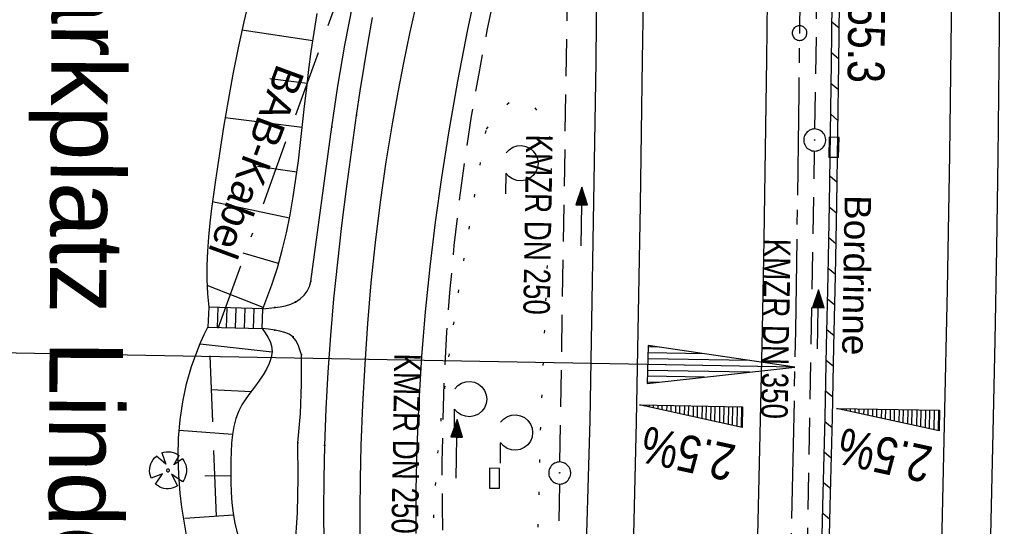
# Model space of a CAD drawing. Extents: x 510526 to 513920, y 467229 to 478797.
# Tile 35 of 256: x 511139 to 511205, y 470158 to 470193. Entities that reach past the tile are written whole.
import ezdxf
from ezdxf.enums import TextEntityAlignment as Align

# ---------------------------------------------------------------- set-up
doc = ezdxf.new("R2010")
doc.units = 0
doc.header["$LTSCALE"] = 10
doc.header["$MEASUREMENT"] = 0
for name, pattern in [('ACAD_ISO16W100', [73, 15, -6.5, 15, -6.5, 15, -7, 1, -7]), ('ACHSE', [5.5, 4, -0.5, 0.5, -0.5]), ('LT00', [0]), ('LT07', [0.22, 0.02, -0.2]), ('STRICHLINIE2', [0.375, 0.25, -0.125])]:
    doc.linetypes.add(name, pattern=pattern)
doc.layers.get('0').update_dxf_attribs({"linetype": 'LT00'})
for name, color, linetype in [('-AX-020', 250, 'ACHSE'), ('-EL-020', 250, 'LT00'), ('-Halt-Pfeil', 4, 'LT00'), ('-Haltung', 182, 'STRICHLINIE2'), ('-Haltungsbeschriftung', 182, 'LT00'), ('-QUE-20O', 11, 'LT00'), ('-QUE-20W', 11, 'LT00'), ('-ST-20-1', 250, 'LT00'), ('AS_TEXT', 152, 'Continuous'), ('BAB-KABEL', 220, 'ACAD_ISO16W100'), ('BAB-KABEL_TEXT', 221, 'Continuous'), ('GEHOELZ_SYMB', 252, 'Continuous'), ('RINNE_TEXT', 11, 'Continuous'), ('V97_AFBR_BAB', 250, 'LT00'), ('V97_BAUM', 250, 'LT00'), ('V97_BOESCH', 250, 'LT00'), ('V97_BORDRINNE', 182, 'LT00'), ('V97_BOSCHUNG', 250, 'LT00'), ('V97_GEHOELZ', 250, 'LT07'), ('V97_GEHWEG', 250, 'LT00'), ('V97_KA_PRUF', 182, 'LT00'), ('V97_LD_MARK', 250, 'LT00'), ('V97_MSUE', 1, 'LT00'), ('V97_PARK_MS', 1, 'LT00'), ('V97_RINNE', 182, 'LT00'), ('V97_SINKK', 182, 'LT00'), ('V97_TREPPE', 1, 'LT00')]:
    doc.layers.add(name, color=color, linetype=linetype)
doc.styles.add('Arial', font='ARIAL.TTF')
doc.styles.add('Beschrift', font='ARIAL.TTF')
doc.styles.add('Haltungsbeschriftung', font='ARIAL.TTF', dxfattribs={"width": 0.75})
doc.styles.add('UNIR-O', font='unir_o.shx', dxfattribs={"height": 2.5})

# ---------------------------------------------------------------- blocks, each defined once
blk = doc.blocks.new('SYMB0018')
at = {"color": 0, "linetype": 'ByBlock'}
for p, q in [((1, 0.13), (0, 0)), ((0.615385, 0.08), (1, 0.08)), ((0.923077, 0.12), (1, 0.12)), ((0.000669, 0), (1, 0)), ((0.307692, 0.04), (1, 0.04)), ((0.307692, -0.04), (1, -0.04)), ((0.615385, -0.08), (1, -0.08)), ((0.923077, -0.12), (1, -0.12))]:
    blk.add_line(p, q, dxfattribs=at)
blk.add_lwpolyline([(0, 0), (1, -0.13), (1, 0.13)], dxfattribs=at)
blk = doc.blocks.new('SYMB0002')
at = {"color": 0, "linetype": 'ByBlock'}
for points in [[(-0.031395, 0.499013), (-0.093691, 0.491144), (-0.154509, 0.475528), (-0.21289, 0.452414), (-0.267913, 0.422164), (-0.318712, 0.385257), (-0.364484, 0.342274), (-0.404509, 0.293893), (-0.438154, 0.240877), (-0.464888, 0.184062), (-0.484292, 0.124345), (-0.496058, 0.062667), (-0.5, 0)], [(-0.5, 0), (-0.496058, -0.062667), (-0.484292, -0.124345), (-0.464888, -0.184062), (-0.438154, -0.240877), (-0.404509, -0.293893), (-0.364485, -0.342274), (-0.318712, -0.385257), (-0.267914, -0.422164), (-0.21289, -0.452414), (-0.154509, -0.475529), (-0.093691, -0.491144), (-0.031395, -0.499014), (0.031395, -0.499014)], [(0.5, 0), (0.496057, 0.062667), (0.484292, 0.124345), (0.464888, 0.184062), (0.438153, 0.240877), (0.404509, 0.293893), (0.364484, 0.342274), (0.318712, 0.385257), (0.267913, 0.422164), (0.21289, 0.452414), (0.154509, 0.475528), (0.093691, 0.491144), (0.031395, 0.499013), (-0.031395, 0.499013)], [(0.031395, -0.499014), (0.093691, -0.491144), (0.154509, -0.475529), (0.21289, -0.452414), (0.267914, -0.422164), (0.318712, -0.385257), (0.364485, -0.342274), (0.404509, -0.293893), (0.438154, -0.240877), (0.464889, -0.184062), (0.484292, -0.124345), (0.496058, -0.062667), (0.5, 0)]]:
    blk.add_lwpolyline(points, dxfattribs=at)
blk = doc.blocks.new('SYMB0652')
at = {"color": 0, "linetype": 'ByBlock'}
blk.add_lwpolyline([(-0.15, -0.075), (0.15, -0.075), (0.15, 0.075), (-0.15, 0.075), (-0.15, -0.075)], dxfattribs=at)
blk = doc.blocks.new('SYMB0011')
at = {"color": 0, "linetype": 'ByBlock'}
for p, q in [((0.5, 0), (-0.5, 0)), ((0, 0.5), (0, -0.5))]:
    blk.add_line(p, q, dxfattribs=at)
blk = doc.blocks.new('SYMB1122')
at = {"color": 0, "linetype": 'ByBlock'}
for p, q in [((0.311075, 0.391979), (0.09863, 0.092887)), ((0.09863, 0.092887), (0.418246, 0.260377)), ((-0.475333, -0.172973), (-0.166954, -0.06134)), ((-0.166954, -0.06134), (-0.386962, -0.319059)), ((0.008901, -0.038997), (0.02494, -0.031273)), ((0.377481, -0.336756), (0.093097, -0.145464)), ((0.093097, -0.145464), (0.215406, -0.456826)), ((0.022929, -0.501191), (-0.043246, -0.49913))]:
    blk.add_line(p, q, dxfattribs=at)
for points in [[(-0.508141, 0.010932, 0), (-0.503002, 0.073258, 0), (-0.489922, 0.134413, 0), (-0.469118, 0.19339, 0), (-0.440931, 0.249215, 0), (-0.405825, 0.300971, 0)], [(-0.316293, 0.394214, 0), (-0.150355, 0.155979, 0), (-0.405806, 0.30112, 0)], [(-0.316355, 0.394287, 0), (-0.266036, 0.429988, 0), (-0.211684, 0.459185, 0), (-0.154136, 0.481431, 0), (-0.094277, 0.496382, 0), (-0.033028, 0.50381, 0), (0.028669, 0.503599, 0)], [(0.028669, 0.503599, 0), (0.089866, 0.495753, 0), (0.149621, 0.480392, 0), (0.207015, 0.457753, 0), (0.261166, 0.428184, 0), (0.31124, 0.39214, 0)], [(-0.475728, -0.172816, 0), (-0.494391, -0.113127, 0), (-0.505255, -0.05154, 0), (-0.508141, 0.010932, 0)], [(-0.02494, 0.031273, 0), (-0.036039, 0.017355, 0), (-0.04, 0, 0)], [(-0.04, 0, 0), (-0.036039, -0.017355, 0), (-0.02494, -0.031273, 0), (-0.008901, -0.038997, 0), (0.008901, -0.038997, 0)], [(0.008901, 0.038997, 0), (-0.008901, 0.038997, 0), (-0.02494, 0.031273, 0)], [(0.04, 0, 0), (0.036039, 0.017355, 0), (0.02494, 0.031273, 0), (0.008901, 0.038997, 0)], [(0.02494, -0.031273, 0), (0.036039, -0.017355, 0), (0.04, 0, 0)], [(0.418338, 0.260323, 0), (0.450658, 0.204641, 0), (0.475368, 0.14519, 0), (0.492037, 0.083003, 0), (0.500376, 0.019163, 0), (0.500238, -0.045218, 0), (0.491628, -0.109022, 0), (0.474694, -0.171137, 0), (0.449731, -0.230483, 0), (0.417173, -0.286026, 0), (0.377588, -0.336801, 0)], [(-0.043246, -0.49913, 0), (-0.108608, -0.48859, 0), (-0.172076, -0.469745, 0), (-0.232599, -0.442906, 0), (-0.289176, -0.408519, 0), (-0.340869, -0.367153, 0), (-0.386823, -0.319492, 0)], [(0.215414, -0.456858, 0), (0.153338, -0.479878, 0), (0.088821, -0.494738, 0), (0.022929, -0.501191, 0)]]:
    blk.add_polyline3d(points, dxfattribs=at)
blk = doc.blocks.new('SYMB0003')
at = {"color": 0, "linetype": 'ByBlock'}
for p, q in [((-0.015712, 0), (0.010166, 0.012015)), ((0, -0.021257), (-0.015712, 0)), ((0.010166, 0.012015), (0, -0.021257))]:
    blk.add_line(p, q, dxfattribs=at)
for points in [[(-0.031395, 0.499013), (-0.093691, 0.491144), (-0.154509, 0.475528), (-0.21289, 0.452414), (-0.267913, 0.422164), (-0.318712, 0.385257), (-0.364484, 0.342274), (-0.404509, 0.293893), (-0.438154, 0.240877), (-0.464888, 0.184062), (-0.484292, 0.124345), (-0.496058, 0.062667), (-0.5, 0)], [(0.5, 0), (0.496057, 0.062667), (0.484292, 0.124345), (0.464888, 0.184062), (0.438153, 0.240877), (0.404509, 0.293893), (0.364484, 0.342274), (0.318712, 0.385257), (0.267913, 0.422164), (0.21289, 0.452414), (0.154509, 0.475528), (0.093691, 0.491144), (0.031395, 0.499013), (-0.031395, 0.499013)], [(-0.5, 0), (-0.496058, -0.062667), (-0.484292, -0.124345), (-0.464888, -0.184062), (-0.438154, -0.240877), (-0.404509, -0.293893), (-0.364485, -0.342274), (-0.318712, -0.385257), (-0.267914, -0.422164), (-0.21289, -0.452414), (-0.154509, -0.475529), (-0.093691, -0.491144), (-0.031395, -0.499014), (0.031395, -0.499014)], [(0.031395, -0.499014), (0.093691, -0.491144), (0.154509, -0.475529), (0.21289, -0.452414), (0.267914, -0.422164), (0.318712, -0.385257), (0.364485, -0.342274), (0.404509, -0.293893), (0.438154, -0.240877), (0.464889, -0.184062), (0.484292, -0.124345), (0.496058, -0.062667), (0.5, 0)]]:
    blk.add_lwpolyline(points, dxfattribs=at)
blk = doc.blocks.new('GEHOELZ_SYMB')
at = {"layer": 'GEHOELZ_SYMB'}
blk.add_line((0, 0), (1.4, 0), dxfattribs=at)
blk.add_lwpolyline([(-1.388, 0.017), (-1.612, 0.221), (-1.778, 0.474), (-1.876, 0.761), (-1.898, 1.063), (-1.844, 1.361), (-1.718, 1.636), (-1.526, 1.87), (-1.282, 2.05), (-1, 2.162), (-0.7, 2.2), (-0.4, 2.162), (-0.118, 2.05), (0.126, 1.87), (0.318, 1.636), (0.444, 1.361), (0.498, 1.063), (0.476, 0.761), (0.378, 0.474), (0.212, 0.221), (-0.012, 0.017)], dxfattribs=at)
blk = doc.blocks.new('SYMB0070')
at = {"color": 0, "linetype": 'ByBlock'}
for p, q in [((-0.5, 0), (0.2, 0)), ((0.5, 0), (0.2, 0.1)), ((0.2, 0.1), (0.2, 0)), ((0.468, 0), (0.21, 0.086)), ((0.21, 0.086), (0.21, -0.086)), ((0.21, -0.086), (0.468, 0)), ((0.22, -0.072), (0.437, 0)), ((0.23, -0.058), (0.405, 0)), ((0.24, -0.045), (0.374, 0)), ((0.342, 0), (0.25, 0.031)), ((0.25, 0.031), (0.25, -0.031)), ((0.25, -0.031), (0.342, 0)), ((0.26, -0.017), (0.31, 0)), ((0.27, -0.003), (0.279, 0))]:
    blk.add_line(p, q, dxfattribs=at)
for points in [[(0.2, 0), (0.2, -0.1), (0.5, 0)], [(0.437, 0), (0.22, 0.072), (0.22, -0.072)], [(0.405, 0), (0.23, 0.058), (0.23, -0.058)], [(0.374, 0), (0.24, 0.045), (0.24, -0.045)], [(0.31, 0), (0.26, 0.017), (0.26, -0.017)], [(0.279, 0), (0.27, 0.003), (0.27, -0.003)]]:
    blk.add_lwpolyline(points, dxfattribs=at)

msp = doc.modelspace()

# ---------------------------------------------------------------- hatches: boundary and pattern name
at = {"layer": 'V97_BORDRINNE'}
h = msp.add_hatch(dxfattribs=at)
h.set_pattern_fill('ANSI31', color=256, scale=13, angle=275, style=0)
h.paths.add_polyline_path([(511194.348, 470201.833), (511194.371, 470205.872), (511194.389, 470209.911), (511194.404, 470213.655), (511193.904, 470213.658), (511193.889, 470209.913), (511193.871, 470205.875), (511193.848, 470201.836), (511193.819, 470197.797), (511193.784, 470193.759), (511193.74, 470189.72), (511193.676, 470184.897), (511193.672, 470184.645), (511194.171, 470184.635), (511194.176, 470184.889), (511194.24, 470189.714), (511194.284, 470193.754), (511194.319, 470197.793)])
h.paths.add_polyline_path([(511193.913, 470170.417), (511194.011, 470175.241), (511194.099, 470180.065), (511194.15, 470183.285), (511193.65, 470183.295), (511193.599, 470180.074), (511193.511, 470175.251), (511193.414, 470170.428), (511193.308, 470165.605), (511193.166, 470159.558), (511193.057, 470155.206), (511193.557, 470155.203), (511193.666, 470159.546), (511193.808, 470165.594)])
h.paths.add_polyline_path([(511193.186, 470141.405), (511193.354, 470147.452), (511193.514, 470153.499), (511193.523, 470153.853), (511193.023, 470153.856), (511193.014, 470153.512), (511192.854, 470147.465), (511192.686, 470141.419), (511192.507, 470135.247), (511192.323, 470129.075), (511192.168, 470124.047), (511192.667, 470124.031), (511192.822, 470129.06), (511193.007, 470135.232)])

# ---------------------------------------------------------------- linework, layer by layer
at = {"layer": '-AX-020', "ltscale": 0.2, "flags": 128}
msp.add_lwpolyline([(513881.716, 478796.972), (513877.87, 478787.354), (513870.367, 478768.801), (513862.788, 478750.278), (513855.137, 478731.786), (513847.411, 478713.324), (513839.611, 478694.893), (513831.738, 478676.494), (513823.791, 478658.127), (513815.771, 478639.791), (513807.678, 478621.487), (513799.512, 478603.216), (513791.272, 478584.978), (513782.96, 478566.773), (513774.576, 478548.601), (513766.118, 478530.463), (513757.588, 478512.359), (513748.986, 478494.289), (513740.312, 478476.254), (513731.565, 478458.253), (513722.747, 478440.287), (513713.857, 478422.357), (513704.896, 478404.463), (513695.863, 478386.605), (513686.758, 478368.782), (513677.583, 478350.997), (513668.336, 478333.248), (513659.019, 478315.536), (513649.63, 478297.862), (513640.172, 478280.225), (513630.643, 478262.626), (513621.043, 478245.066), (513611.374, 478227.544), (513601.634, 478210.061), (513591.825, 478192.617), (513586.745, 478183.647), (513576.83, 478166.262), (513566.848, 478148.917), (513556.8, 478131.609), (513546.688, 478114.338), (513536.514, 478097.104), (513526.28, 478079.906), (513515.988, 478062.743), (513505.638, 478045.613), (513495.234, 478028.517), (513484.778, 478011.453), (513474.27, 477994.421), (513463.712, 477977.419), (513453.108, 477960.447), (513442.457, 477943.503), (513431.762, 477926.587), (513421.026, 477909.698), (513410.248, 477892.835), (513399.432, 477875.997), (513388.579, 477859.182), (513377.691, 477842.39), (513366.769, 477825.62), (513355.815, 477808.871), (513344.831, 477792.142), (513333.819, 477775.431), (513322.78, 477758.738), (513311.715, 477742.062), (513300.628, 477725.401), (513289.519, 477708.754), (513278.389, 477692.121), (513267.242, 477675.5), (513256.078, 477658.891), (513244.899, 477642.291), (513233.706, 477625.7), (513222.502, 477609.117), (513211.288, 477592.542), (513200.066, 477575.971), (513188.837, 477559.405), (513177.603, 477542.843), (513166.366, 477526.282), (513154.797, 477509.239), (513142.496, 477491.114), (513130.197, 477472.988), (513117.902, 477454.859), (513105.613, 477436.726), (513093.333, 477418.587), (513081.064, 477400.44), (513068.808, 477382.285), (513056.567, 477364.119), (513044.344, 477345.942), (513032.141, 477327.752), (513019.958, 477309.547), (513007.8, 477291.325), (512995.668, 477273.087), (512983.565, 477254.83), (512971.492, 477236.552), (512959.452, 477218.253), (512947.447, 477199.931), (512935.479, 477181.584), (512923.551, 477163.212), (512911.665, 477144.812), (512899.822, 477126.385), (512888.026, 477107.927), (512876.279, 477089.439), (512864.582, 477070.918), (512852.939, 477052.364), (512841.352, 477033.775), (512829.822, 477015.15), (512818.352, 476996.488), (512806.945, 476977.787), (512795.603, 476959.048), (512789.644, 476949.141), (512778.405, 476930.339), (512767.236, 476911.496), (512756.135, 476892.613), (512745.103, 476873.688), (512734.14, 476854.724), (512723.246, 476835.72), (512712.422, 476816.676), (512701.668, 476797.593), (512690.983, 476778.471), (512680.369, 476759.309), (512669.824, 476740.11), (512659.35, 476720.871), (512648.946, 476701.595), (512638.612, 476682.281), (512628.349, 476662.929), (512618.157, 476643.54), (512608.036, 476624.113), (512597.985, 476604.65), (512588.006, 476585.15), (512578.098, 476565.614), (512568.261, 476546.042), (512558.497, 476526.434), (512548.803, 476506.791), (512539.182, 476487.112), (512529.632, 476467.399), (512520.155, 476447.65), (512510.749, 476427.867), (512501.416, 476408.05), (512492.156, 476388.199), (512482.968, 476368.314), (512473.852, 476348.396), (512464.81, 476328.445), (512455.84, 476308.46), (512446.944, 476288.443), (512438.12, 476268.394), (512429.37, 476248.313), (512420.694, 476228.2), (512412.09, 476208.055), (512403.561, 476187.879), (512395.105, 476167.672), (512386.723, 476147.434), (512378.415, 476127.166), (512370.181, 476106.867), (512362.021, 476086.539), (512353.936, 476066.181), (512345.925, 476045.794), (512337.988, 476025.377), (512330.127, 476004.932), (512322.339, 475984.458), (512314.627, 475963.955), (512306.989, 475943.425), (512299.427, 475922.867), (512291.94, 475902.281), (512284.528, 475881.669), (512277.191, 475861.029), (512269.93, 475840.362), (512262.744, 475819.67), (512255.634, 475798.951), (512248.599, 475778.206), (512241.641, 475757.436), (512234.758, 475736.641), (512227.951, 475715.82), (512221.221, 475694.975), (512214.566, 475674.105), (512207.988, 475653.211), (512201.487, 475632.294), (512200.128, 475627.887), (512194.281, 475608.791), (512188.5, 475589.674), (512182.785, 475570.538), (512177.137, 475551.381), (512171.56, 475532.204), (512166.053, 475513.007), (512160.618, 475493.788), (512155.257, 475474.55), (512149.971, 475455.29), (512148.09, 475448.361), (512142.908, 475429.074), (512137.804, 475409.765), (512132.778, 475390.436), (512127.829, 475371.088), (512122.957, 475351.719), (512118.163, 475332.332), (512113.447, 475312.925), (512108.808, 475293.499), (512104.247, 475274.055), (512099.765, 475254.593), (512095.36, 475235.113), (512091.033, 475215.616), (512086.785, 475196.101), (512082.614, 475176.57), (512078.522, 475157.022), (512074.508, 475137.458), (512070.573, 475117.878), (512066.716, 475098.282), (512063.238, 475080.246), (512059.532, 475060.621), (512055.901, 475040.983), (512052.344, 475021.33), (512048.857, 475001.665), (512045.438, 474981.988), (512042.084, 474962.3), (512038.794, 474942.602), (512035.562, 474922.893), (512032.388, 474903.175), (512029.269, 474883.449), (512026.201, 474863.714), (512023.183, 474843.972), (512020.21, 474824.222), (512017.282, 474804.467), (512014.394, 474784.705), (512011.544, 474764.937), (512008.73, 474745.165), (512005.949, 474725.388), (512003.198, 474705.607), (512000.474, 474685.821), (511997.775, 474666.033), (511995.098, 474646.242), (511992.439, 474626.448), (511989.798, 474606.651), (511987.169, 474586.854), (511984.552, 474567.054), (511981.943, 474547.253), (511979.34, 474527.452), (511976.744, 474507.689), (511975.127, 474495.377), (511973.477, 474482.815), (511971.825, 474470.254), (511970.169, 474457.693), (511968.506, 474445.133), (511966.835, 474432.574), (511965.154, 474420.016), (511963.46, 474407.46), (511961.752, 474394.906), (511960.027, 474382.355), (511958.283, 474369.806), (511956.518, 474357.259), (511954.73, 474344.717), (511952.918, 474332.177), (511951.078, 474319.642), (511949.209, 474307.111), (511947.309, 474294.584), (511945.376, 474282.063), (511943.407, 474269.547), (511941.4, 474257.038), (511939.355, 474244.534), (511937.267, 474232.038), (511935.137, 474219.549), (511932.96, 474207.067), (511930.736, 474194.594), (511928.462, 474182.131), (511926.136, 474169.676), (511923.757, 474157.232), (511921.321, 474144.799), (511918.829, 474132.377), (511916.276, 474119.967), (511913.661, 474107.57), (511910.982, 474095.187), (511908.238, 474082.818), (511905.425, 474070.464), (511902.544, 474058.127), (511899.59, 474045.806), (511896.562, 474033.504), (511893.47, 474021.261), (511890.29, 474008.997), (511887.033, 473996.753), (511883.699, 473984.53), (511880.287, 473972.328), (511876.798, 473960.148), (511873.233, 473947.991), (511869.591, 473935.856), (511865.873, 473923.745), (511862.077, 473911.656), (511858.206, 473899.593), (511854.259, 473887.554), (511850.236, 473875.54), (511846.136, 473863.552), (511841.962, 473851.59), (511837.711, 473839.654), (511833.386, 473827.746), (511828.985, 473815.865), (511824.51, 473804.012), (511819.96, 473792.188), (511815.335, 473780.392), (511810.636, 473768.626), (511805.863, 473756.89), (511801.015, 473745.185), (511796.094, 473733.51), (511791.099, 473721.866), (511786.031, 473710.255), (511780.889, 473698.675), (511775.675, 473687.128), (511770.388, 473675.615), (511765.028, 473664.135), (511759.596, 473652.689), (511754.091, 473641.278), (511748.515, 473629.901), (511742.867, 473618.56), (511737.147, 473607.255), (511731.356, 473595.986), (511725.494, 473584.754), (511719.562, 473573.559), (511713.558, 473562.402), (511707.485, 473551.283), (511701.341, 473540.203), (511695.128, 473529.162), (511688.845, 473518.159), (511682.492, 473507.198), (511676.07, 473496.276), (511669.58, 473485.395), (511663.021, 473474.555), (511656.394, 473463.757), (511649.699, 473453.001), (511642.935, 473442.288), (511636.105, 473431.617), (511629.207, 473420.99), (511622.242, 473410.406), (511615.211, 473399.867), (511608.113, 473389.372), (511600.949, 473378.922), (511593.719, 473368.518), (511586.423, 473358.16), (511579.062, 473347.848), (511571.637, 473337.582), (511564.147, 473327.364), (511556.592, 473317.193), (511548.973, 473307.07), (511541.291, 473296.996), (511533.545, 473286.969), (511525.735, 473276.993), (511517.863, 473267.066), (511509.929, 473257.188), (511501.932, 473247.361), (511493.873, 473237.584), (511485.753, 473227.859), (511477.572, 473218.186), (511475.548, 473215.811), (511467.291, 473206.202), (511458.976, 473196.642), (511450.605, 473187.132), (511442.182, 473177.667), (511433.709, 473168.249), (511425.188, 473158.872), (511416.622, 473149.537), (511408.014, 473140.241), (511399.365, 473130.982), (511390.679, 473121.758), (511381.958, 473112.568), (511373.205, 473103.409), (511364.421, 473094.278), (511355.61, 473085.175), (511346.772, 473076.096), (511337.912, 473067.039), (511329.031, 473058.003), (511320.132, 473048.986), (511311.216, 473039.984), (511302.286, 473030.997), (511293.345, 473022.02), (511284.394, 473013.053), (511275.436, 473004.094), (511266.473, 472995.139), (511255.909, 472984.591), (511236.789, 472965.502), (511230.177, 472958.9), (511223.567, 472952.294), (511216.964, 472945.683), (511210.368, 472939.063), (511203.785, 472932.433), (511197.215, 472925.788), (511190.663, 472919.125), (511184.131, 472912.443), (511177.622, 472905.739), (511171.139, 472899.01), (511164.685, 472892.252), (511158.263, 472885.464), (511151.877, 472878.643), (511145.529, 472871.786), (511139.222, 472864.891), (511132.96, 472857.955), (511126.746, 472850.976), (511120.583, 472843.952), (511114.476, 472836.881), (511109.32, 472830.82), (511103.322, 472823.655), (511097.386, 472816.438), (511091.511, 472809.171), (511085.699, 472801.854), (511079.95, 472794.488), (511074.265, 472787.072), (511068.642, 472779.609), (511063.084, 472772.097), (511057.591, 472764.538), (511052.162, 472756.933), (511046.799, 472749.281), (511041.501, 472741.584), (511036.27, 472733.841), (511031.105, 472726.054), (511026.007, 472718.223), (511020.976, 472710.349), (511016.012, 472702.431), (511011.117, 472694.472), (511006.29, 472686.471), (511001.532, 472678.429), (510996.842, 472670.347), (510992.223, 472662.225), (510987.672, 472654.063), (510983.192, 472645.863), (510978.782, 472637.625), (510974.443, 472629.349), (510970.175, 472621.036), (510965.978, 472612.687), (510961.853, 472604.303), (510957.799, 472595.883), (510953.818, 472587.43), (510949.91, 472578.942), (510946.074, 472570.422), (510942.311, 472561.868), (510938.622, 472553.283), (510935.007, 472544.666), (510931.465, 472536.02), (510927.997, 472527.343), (510924.604, 472518.636), (510921.286, 472509.901), (510918.042, 472501.138), (510914.874, 472492.347), (510911.781, 472483.529), (510908.763, 472474.686), (510905.821, 472465.817), (510902.956, 472456.923), (510900.166, 472448.004), (510897.454, 472439.062), (510894.817, 472430.098), (510892.258, 472421.111), (510889.776, 472412.102), (510887.37, 472403.073), (510885.043, 472394.023), (510882.792, 472384.954), (510880.62, 472375.866), (510878.525, 472366.759), (510876.509, 472357.635), (510874.57, 472348.494), (510872.71, 472339.337), (510870.929, 472330.164), (510869.226, 472320.976), (510867.602, 472311.774), (510866.056, 472302.558), (510864.59, 472293.33), (510863.202, 472284.089), (510861.894, 472274.837), (510860.665, 472265.574), (510859.516, 472256.301), (510858.445, 472247.018), (510857.455, 472237.726), (510856.544, 472228.427), (510855.712, 472219.119), (510854.96, 472209.806), (510854.288, 472200.485), (510853.696, 472191.159), (510853.184, 472181.829), (510852.752, 472172.495), (510852.399, 472163.157), (510852.127, 472153.817), (510851.934, 472144.475), (510851.822, 472135.131), (510851.789, 472125.787), (510851.836, 472116.443), (510851.964, 472107.1), (510852.009, 472104.711), (510852.237, 472095.37), (510852.543, 472086.03), (510852.927, 472076.694), (510853.387, 472067.361), (510853.922, 472058.032), (510854.53, 472048.707), (510855.21, 472039.388), (510855.961, 472030.074), (510856.782, 472020.766), (510857.671, 472011.464), (510858.627, 472002.169), (510859.649, 471992.88), (510860.734, 471983.599), (510861.883, 471974.326), (510863.094, 471965.06), (510864.364, 471955.802), (510865.694, 471946.554), (510867.082, 471937.313), (510868.525, 471928.081), (510870.024, 471918.857), (510871.577, 471909.643), (510873.182, 471900.438), (510874.839, 471891.241), (510876.545, 471882.054), (510878.3, 471872.876), (510880.102, 471863.708), (510881.95, 471854.548), (510883.842, 471845.397), (510885.778, 471836.255), (510887.756, 471827.123), (510889.775, 471817.999), (510891.834, 471808.885), (510893.93, 471799.779), (510896.064, 471790.681), (510898.233, 471781.592), (510900.437, 471772.511), (510902.673, 471763.439), (510904.942, 471754.374), (510907.241, 471745.317), (510909.57, 471736.267), (510911.926, 471727.225), (510914.31, 471718.19), (510916.719, 471709.161), (510919.152, 471700.139), (510921.608, 471691.124), (510924.087, 471682.114), (510926.585, 471673.11), (510929.104, 471664.112), (510931.64, 471655.118), (510934.193, 471646.129), (510936.762, 471637.145), (510939.345, 471628.165), (510941.941, 471619.188), (510944.55, 471610.216), (510947.169, 471601.246), (510949.797, 471592.279), (510952.434, 471583.314), (510955.078, 471574.352), (510957.727, 471565.391), (510960.382, 471556.431), (510963.039, 471547.473), (510967.703, 471531.767), (510970.248, 471523.199), (510975.26, 471506.323), (510980.27, 471489.445), (510985.273, 471472.566), (510990.267, 471455.684), (510995.248, 471438.798), (511000.214, 471421.908), (511005.162, 471405.012), (511010.087, 471388.11), (511014.988, 471371.201), (511019.861, 471354.283), (511024.703, 471337.357), (511029.511, 471320.421), (511034.281, 471303.475), (511039.011, 471286.517), (511043.698, 471269.547), (511048.338, 471252.564), (511052.928, 471235.568), (511057.465, 471218.557), (511061.945, 471201.532), (511066.367, 471184.491), (511070.726, 471167.434), (511075.019, 471150.36), (511079.243, 471133.269), (511083.395, 471116.16), (511086.572, 471102.843), (511090.589, 471085.702), (511094.527, 471068.543), (511098.388, 471051.366), (511102.17, 471034.172), (511105.875, 471016.961), (511109.501, 470999.734), (511113.048, 470982.489), (511116.518, 470965.23), (511119.908, 470947.954), (511123.221, 470930.663), (511126.454, 470913.357), (511129.609, 470896.037), (511132.686, 470878.703), (511135.683, 470861.354), (511138.602, 470843.993), (511141.441, 470826.619), (511144.202, 470809.231), (511146.884, 470791.831), (511149.487, 470774.42), (511152.01, 470756.996), (511154.454, 470739.562), (511156.819, 470722.116), (511159.105, 470704.66), (511161.311, 470687.193), (511163.438, 470669.717), (511165.485, 470652.232), (511165.638, 470650.897), (511167.873, 470631.022), (511170.027, 470611.138), (511172.103, 470591.246), (511174.098, 470571.346), (511176.014, 470551.438), (511177.851, 470531.523), (511179.526, 470512.546), (511180.884, 470496.345), (511182.163, 470480.137), (511183.363, 470463.922), (511184.482, 470447.702), (511185.522, 470431.478), (511186.482, 470415.247), (511187.362, 470399.013), (511188.162, 470382.774), (511188.882, 470366.532), (511189.522, 470350.286), (511190.082, 470334.037), (511190.563, 470317.786), (511190.963, 470301.532), (511191.284, 470285.277), (511191.524, 470269.02), (511191.684, 470252.763), (511191.765, 470236.505), (511191.765, 470220.247), (511191.686, 470203.988), (511191.526, 470187.731), (511191.287, 470171.474), (511191.243, 470169.007), (511190.912, 470152.752), (511190.504, 470136.499), (511190.023, 470120.247), (511189.472, 470103.998), (511188.854, 470087.752), (511188.173, 470071.508), (511187.432, 470055.266), (511186.634, 470039.027), (511185.783, 470022.791), (511184.882, 470006.558), (511183.935, 469990.327), (511182.944, 469974.099), (511181.913, 469957.873), (511180.846, 469941.65), (511179.745, 469925.429), (511178.614, 469909.21), (511177.457, 469892.993), (511176.276, 469876.777), (511175.075, 469860.563), (511173.858, 469844.35), (511172.627, 469828.139), (511171.386, 469811.927), (511170.138, 469795.717), (511168.847, 469778.991), (511030.959, 467993.348), (511029.419, 467973.407), (511027.883, 467953.466), (511026.353, 467933.525), (511024.832, 467913.582), (511023.323, 467893.64), (511021.828, 467873.695), (511020.353, 467853.75), (511018.898, 467833.804), (511017.467, 467813.855), (511016.063, 467793.903), (511014.69, 467773.951), (511013.35, 467753.995), (511012.046, 467734.038), (511010.782, 467714.078), (511009.56, 467694.116), (511008.383, 467674.151), (511007.254, 467654.183), (511006.177, 467634.211), (511005.154, 467614.237), (511004.188, 467594.261), (511003.284, 467574.281), (511002.442, 467554.299), (511001.667, 467534.314), (511000.962, 467514.327), (511000.329, 467494.336), (510999.772, 467474.345), (510999.556, 467465.709), (510999.112, 467445.714), (510998.747, 467425.717), (510998.463, 467405.719), (510998.259, 467385.719), (510998.135, 467365.72), (510998.091, 467345.72), (510998.127, 467325.72), (510998.243, 467305.721), (510998.439, 467285.721), (510998.715, 467265.723), (510999.071, 467245.726), (510999.432, 467229.156)], dxfattribs=at)
at = {"layer": '-EL-020'}
msp.add_line((511186.244, 470169.097), (511081.225, 470170.982), dxfattribs=at)
at = {"layer": '-Haltung'}
for p, q in [((511192.621, 470185.206), (511193.055, 470214.049)), ((511175.273, 470162.561), (511176.085, 470211.908)), ((511192.092, 470155.575), (511192.597, 470183.706)), ((511175.246, 470161.062), (511174.398, 470118.656))]:
    msp.add_line(p, q, dxfattribs=at)
msp.add_arc((511319.324, 470161.524), 152.073, 160.63477, 196.37101, dxfattribs=at)
at = {"layer": '-QUE-20O'}
for p, q in [((511194.139, 470166.199), (511194.139, 470166.188)), ((511194.438, 470166.122), (511194.439, 470166.193)), ((511194.739, 470166.188), (511194.737, 470166.057)), ((511195.036, 470165.992), (511195.039, 470166.182)), ((511195.339, 470166.177), (511195.335, 470165.926)), ((511195.634, 470165.861), (511195.639, 470166.172)), ((511195.939, 470166.166), (511195.932, 470165.796)), ((511196.231, 470165.73), (511196.239, 470166.161)), ((511196.539, 470166.155), (511196.53, 470165.665)), ((511196.829, 470165.599), (511196.839, 470166.15)), ((511197.139, 470166.145), (511197.128, 470165.534)), ((511197.427, 470165.469), (511197.439, 470166.139)), ((511197.739, 470166.134), (511197.726, 470165.403)), ((511198.025, 470165.338), (511198.039, 470166.129)), ((511198.339, 470166.123), (511198.324, 470165.273)), ((511198.622, 470165.207), (511198.639, 470166.118)), ((511198.939, 470166.112), (511198.921, 470165.142)), ((511199.22, 470165.076), (511199.239, 470166.107)), ((511199.539, 470166.102), (511199.519, 470165.011)), ((511199.818, 470164.946), (511199.839, 470166.096)), ((511200.138, 470166.091), (511200.117, 470164.88)), ((511200.416, 470164.815), (511200.438, 470166.085)), ((511200.738, 470166.08), (511200.715, 470164.75)), ((511201.013, 470164.684), (511201.038, 470166.075))]:
    msp.add_line(p, q, dxfattribs=at)
msp.add_lwpolyline([(511201.06, 470164.674), (511194.086, 470166.199), (511201.085, 470166.074), (511201.06, 470164.674)], dxfattribs=at)
at = {"layer": '-QUE-20W'}
for p, q in [((511180.741, 470166.439), (511180.741, 470166.428)), ((511181.04, 470166.363), (511181.041, 470166.434)), ((511181.341, 470166.428), (511181.339, 470166.298)), ((511181.638, 470166.232), (511181.641, 470166.423)), ((511181.941, 470166.417), (511181.937, 470166.167)), ((511182.235, 470166.101), (511182.241, 470166.412)), ((511182.541, 470166.407), (511182.534, 470166.036)), ((511182.833, 470165.971), (511182.841, 470166.401)), ((511183.141, 470166.396), (511183.132, 470165.905)), ((511183.431, 470165.84), (511183.441, 470166.391)), ((511183.741, 470166.385), (511183.73, 470165.775)), ((511184.029, 470165.709), (511184.041, 470166.38)), ((511184.341, 470166.374), (511184.328, 470165.644)), ((511184.626, 470165.578), (511184.641, 470166.369)), ((511184.941, 470166.364), (511184.925, 470165.513)), ((511185.224, 470165.448), (511185.241, 470166.358)), ((511185.541, 470166.353), (511185.523, 470165.382)), ((511185.822, 470165.317), (511185.84, 470166.347)), ((511186.14, 470166.342), (511186.121, 470165.252)), ((511186.42, 470165.186), (511186.44, 470166.337)), ((511186.74, 470166.331), (511186.719, 470165.121)), ((511187.018, 470165.055), (511187.04, 470166.326)), ((511187.34, 470166.321), (511187.316, 470164.99)), ((511187.615, 470164.925), (511187.64, 470166.315))]:
    msp.add_line(p, q, dxfattribs=at)
msp.add_lwpolyline([(511187.662, 470164.915), (511180.688, 470166.44), (511187.687, 470166.314), (511187.662, 470164.915)], dxfattribs=at)
at = {"layer": 'BAB-KABEL', "ltscale": 0.03, "flags": 128}
msp.add_lwpolyline([(513339.839, 477816.319), (513312.266, 477774.649), (513284.672, 477732.996), (513252.5, 477694.412), (513223.881, 477653.496), (513195.795, 477612.121), (513167.629, 477570.875), (513139.88, 477529.298), (513111.793, 477487.916), (513083.807, 477446.454), (513055.844, 477404.978), (513022.492, 477355.034), (513000.515, 477321.52), (512973.122, 477279.62), (512945.422, 477237.871), (512917.575, 477196.217), (512879.155, 477137.499), (512858.339, 477103.216), (512837.389, 477068.954), (512811.451, 477026.06), (512784.195, 476983.896), (512756.652, 476941.559), (512731.123, 476898.632), (512706.393, 476854.964), (512681.949, 476811.101), (512658.869, 476770.394), (512633.742, 476723.052), (512609.823, 476678.973), (512586.03, 476634.72), (512574.463, 476609.04), (512565.77, 476584.237), (512545.206, 476542.916), (512523.454, 476497.739), (512501.769, 476452.474), (512480.246, 476407.171), (512458.846, 476361.789), (512438.563, 476315.939), (512418.177, 476270.118), (512378.72, 476177.833), (512359.892, 476131.364), (512341.348, 476084.783), (512322.575, 476038.314), (512304.817, 475991.341), (512287.677, 475944.24), (512270.282, 475897.168), (512254.121, 475849.696), (512237.768, 475802.276), (512221.53, 475754.824), (512205.859, 475707.192), (512190.782, 475659.377), (512175.78, 475611.52), (512161.516, 475563.423), (512145.692, 475515.804), (512137.725, 475496.074), (512130.625, 475467.918), (512119.035, 475418.91), (512105.583, 475370.555), (512100.73, 475351.099), (512084.182, 475320.513), (512082.618, 475318.668), (512071.987, 475296.243), (512062.064, 475264.372), (512059.316, 475232.902), (512061.872, 475193.176), (512054.818, 475143.1), (512045.689, 475099.989), (512036.29, 475050.898), (512027.273, 475001.725), (512018.223, 474952.549), (512008.899, 474903.418), (512000.14, 474854.229), (511992.355, 474804.855), (511985.273, 474755.369), (511977.385, 474700.851), (511969.41, 474646.425), (511966.53, 474615.204), (511972.795, 474604.79), (511970.049, 474596.165), (511959.565, 474586.374), (511941.907, 474517.478), (511936.852, 474477.772), (511926.657, 474399.733), (511919.973, 474355.376), (511910.09, 474296.615), (511899.454, 474238.126), (511883.784, 474152.683), (511870.289, 474094.001), (511857.131, 474053.876), (511852.776, 474012.454), (511853.171, 473966.862), (511852.492, 473957.146), (511851.311, 473949.656), (511841.692, 473942.065), (511825.821, 473895.229), (511826.651, 473894.117), (511810.899, 473851.945), (511793.573, 473805.027), (511775.285, 473758.358), (511755.124, 473712.475), (511734.052, 473667.008), (511712.225, 473621.972), (511689.498, 473577.273), (511665.157, 473533.497), (511639.854, 473490.241), (511612.908, 473448.14), (511601.588, 473431.806), (511558.048, 473366.072), (511514.894, 473306.01), (511484.056, 473267.454), (511450.631, 473224.7), (511393.065, 473164.53), (511363.017, 473132.866), (511308.517, 473076.446), (511275.572, 473040.359), (511243.006, 473009.331), (511235.22, 472986.054), (511231.03, 472981.056), (511075.99, 472813.106), (511070.243, 472807.304), (511057.801, 472797.513), (511038.028, 472769.96), (511010.695, 472730.526), (510983.876, 472687.185), (510959.577, 472643.761), (510934.3, 472604.326), (510904.804, 472574.327), (510913.914, 472558.288), (510911.702, 472550.665), (510911.228, 472549.239), (510895.971, 472514.712), (510882.655, 472477.924), (510872.403, 472460.753), (510857.497, 472432.352), (510836.101, 472381.12), (510836.281, 472368.894), (510832.944, 472355.972), (510830.181, 472332.026), (510848.219, 472325.537), (510838.512, 472271.416), (510831.965, 472215.431), (510830.702, 472169.392), (510828.833, 472118.665), (510829.075, 472067.625), (510833.949, 472011.739), (510842.444, 471951.437), (510849.978, 471906.34), (510856.18, 471866.272), (510867.229, 471812.821), (510879.853, 471762.875), (510891.506, 471713.806), (510903.789, 471665.07), (510916.063, 471616.285), (510929.638, 471568.076), (510950.958, 471501.368), (510971.606, 471429.824), (510974.35, 471422.765), (510989.551, 471366.875), (511004.499, 471314.199), (511016.364, 471270.838), (511026.276, 471232.419), (511039.24, 471184.146), (511056.597, 471116.881), (511065.905, 471078.265), (511077.604, 471030.011), (511089.225, 470981.622), (511098.911, 470932.895), (511107.165, 470884.025), (511116.152, 470835.042), (511125.079, 470786.059), (511133.148, 470736.973), (511137.299, 470706.315), (511129.89, 470689.715), (511129.543, 470684.612), (511132.443, 470671.581), (511143.113, 470670.948), (511145.784, 470638.261), (511151.08, 470588.888), (511155.977, 470539.416), (511159.512, 470489.779), (511162.627, 470440.141), (511165.944, 470390.621), (511167.842, 470340.945), (511167.805, 470291.237), (511167.773, 470272.425), (511169.192, 470243.962), (511168.974, 470223.344), (511163.734, 470203.872), (511151.457, 470170.118), (511152.401, 470145.764), (511161.627, 470107.325), (511162.261, 470078.654), (511157.084, 470021.39), (511153.973, 469975.779), (511150.229, 469924.108), (511146.614, 469878.373), (511141.044, 469826.728), (511133.852, 469745.039), (511131.815, 469700.017), (511128.932, 469655.166), (511125.194, 469595.287), (511130.663, 469554.69), (511130.405, 469544.669), (511121.691, 469477.401)], dxfattribs=at)
at = {"layer": 'V97_AFBR_BAB', "flags": 128}
msp.add_lwpolyline([(511184.878, 470402.041), (511185.001, 470399.607), (511185.193, 470395.666), (511185.382, 470391.724), (511185.567, 470387.782), (511185.75, 470383.84), (511185.943, 470379.69), (511186.135, 470375.54), (511186.324, 470371.39), (511186.509, 470367.239), (511186.688, 470363.089), (511186.86, 470358.938), (511187.04, 470354.361), (511187.212, 470349.783), (511187.375, 470345.205), (511187.533, 470340.627), (511187.686, 470336.048), (511187.855, 470330.86), (511188.019, 470325.671), (511188.176, 470320.483), (511188.326, 470315.294), (511188.468, 470310.105), (511188.67, 470302.02), (511188.85, 470293.934), (511189.009, 470285.848), (511189.145, 470277.975), (511189.261, 470270.101), (511189.358, 470262.227), (511189.466, 470250.421), (511189.529, 470238.615), (511189.548, 470226.28), (511189.519, 470213.945), (511189.475, 470205.948), (511189.409, 470197.951), (511189.322, 470189.954), (511189.24, 470183.82), (511189.143, 470177.686), (511189.031, 470171.552), (511188.902, 470165.419), (511188.811, 470161.485), (511188.714, 470157.551), (511188.612, 470153.617), (511188.508, 470149.683), (511188.401, 470145.75), (511188.294, 470141.816), (511188.181, 470137.628), (511188.066, 470133.44), (511187.949, 470129.251), (511187.828, 470125.063), (511187.7, 470120.876), (511187.564, 470116.688), (511187.421, 470112.546), (511187.27, 470108.405), (511187.114, 470104.264), (511186.955, 470100.122), (511186.795, 470095.981), (511186.637, 470091.84), (511186.488, 470087.861), (511186.34, 470083.881), (511186.192, 470079.902), (511186.041, 470075.922), (511185.886, 470071.943), (511185.725, 470067.964), (511185.555, 470063.95), (511185.377, 470059.937), (511185.194, 470055.923), (511185.008, 470051.91), (511184.818, 470047.897), (511184.627, 470043.884), (511184.431, 470039.776), (511184.235, 470035.669), (511184.036, 470031.561), (511183.833, 470027.454), (511183.626, 470023.347), (511183.412, 470019.24), (511183.159, 470014.535), (511182.897, 470009.831), (511182.628, 470005.126), (511182.354, 470000.423), (511182.076, 469995.719), (511181.71, 469989.607), (511181.339, 469983.496), (511180.962, 469977.385), (511180.579, 469971.274), (511180.205, 469965.42), (511179.827, 469959.566), (511179.444, 469953.712), (511179.059, 469947.859), (511178.739, 469943.02), (511178.418, 469938.182), (511178.093, 469933.343), (511177.764, 469928.505), (511177.43, 469923.667), (511177.079, 469918.682), (511176.723, 469913.697), (511176.361, 469908.713), (511175.996, 469903.729), (511175.629, 469898.745), (511175.018, 469890.493), (511174.403, 469882.242), (511173.787, 469873.99), (511173.333, 469867.92), (511172.878, 469861.85), (511172.419, 469855.78), (511171.957, 469849.71), (511171.586, 469844.88), (511171.213, 469840.05), (511170.839, 469835.219), (511170.466, 469830.389), (511170.094, 469825.559), (511169.734, 469820.848), (511169.376, 469816.136), (511169.018, 469811.424), (511168.66, 469806.713), (511168.3, 469802.001), (511167.922, 469797.08), (511167.542, 469792.16), (511167.161, 469787.24), (511166.779, 469782.319), (511166.398, 469777.399), (511165.91, 469771.07), (511165.422, 469764.741), (511164.934, 469758.413), (511164.444, 469752.084), (511163.97, 469745.998), (511163.492, 469739.912), (511163.013, 469733.827), (511162.532, 469727.741), (511162.146, 469722.86), (511161.76, 469717.98), (511161.375, 469713.099), (511160.993, 469708.218), (511160.614, 469703.337), (511160.249, 469698.597), (511159.887, 469693.858), (511159.525, 469689.118), (511159.163, 469684.379), (511158.798, 469679.639), (511158.468, 469675.386), (511158.135, 469671.134), (511157.801, 469666.881), (511157.468, 469662.628), (511157.136, 469658.376), (511156.806, 469654.123), (511156.43, 469649.229), (511156.058, 469644.334), (511155.687, 469639.439), (511155.315, 469634.545), (511154.942, 469629.65), (511154.562, 469624.712), (511154.18, 469619.774), (511153.796, 469614.836), (511153.411, 469609.899), (511153.026, 469604.961), (511152.408, 469597.004), (511151.792, 469589.047), (511151.177, 469581.089), (511150.538, 469572.812), (511149.899, 469564.536), (511149.263, 469556.259), (511148.782, 469549.977), (511148.301, 469543.694), (511147.82, 469537.412), (511147.338, 469531.13), (511146.821, 469524.425), (511146.303, 469517.721), (511145.784, 469511.017), (511145.267, 469504.312), (511144.802, 469498.257), (511144.338, 469492.202), (511143.873, 469486.148), (511143.407, 469480.093), (511143.187, 469477.273)], dxfattribs=at)
at = {"layer": 'V97_AFBR_BAB'}
for points in [[(511204.558, 470156.569), (511204.657, 470160.573), (511204.749, 470164.577), (511204.877, 470170.822), (511204.985, 470177.068), (511205.076, 470183.314), (511205.15, 470189.56), (511205.197, 470194.423), (511205.237, 470199.285), (511205.271, 470204.148), (511205.301, 470209.01), (511205.329, 470213.873), (511205.352, 470217.954), (511205.372, 470222.034), (511205.389, 470226.115), (511205.401, 470230.195), (511205.406, 470234.276), (511205.403, 470238.356), (511205.388, 470242.9)], [(511175.473, 470106.945), (511175.941, 470117.055), (511176.651, 470142.358), (511177.334, 470165.392), (511177.753, 470189.745), (511177.941, 470214.492), (511177.732, 470221.22), (511176.986, 470221.171)], [(511174.079, 470211.822), (511173.38, 470209.478), (511172.7, 470207.128), (511172.042, 470204.772), (511171.409, 470202.409), (511170.538, 470198.946), (511169.731, 470195.467), (511168.988, 470191.972), (511168.309, 470188.465), (511167.697, 470184.945), (511167.224, 470181.914), (511166.802, 470178.876), (511166.434, 470175.83), (511166.122, 470172.779), (511165.867, 470169.723), (511165.673, 470166.661), (511165.542, 470163.596), (511165.476, 470160.644), (511165.473, 470157.691)], [(511161.689, 470156.975), (511161.686, 470159.21), (511161.714, 470161.446), (511161.77, 470163.681), (511161.875, 470166.45), (511162.022, 470169.216), (511162.212, 470171.979), (511162.448, 470174.737), (511162.733, 470177.489), (511163.069, 470180.234), (511163.459, 470182.97), (511163.904, 470185.698), (511164.269, 470187.702), (511164.662, 470189.7), (511165.08, 470191.694), (511165.518, 470193.685)]]:
    msp.add_lwpolyline(points, dxfattribs=at)
at = {"layer": 'V97_BOESCH'}
for points in [[(511154.191, 470194.261), (511153.769, 470192.497), (511153.384, 470190.722), (511153.031, 470188.936), (511152.706, 470187.142), (511152.404, 470185.341), (511152.12, 470183.534), (511151.85, 470181.723), (511151.712, 470180.758), (511151.582, 470179.792), (511151.467, 470178.826), (511151.372, 470177.859), (511151.303, 470176.893), (511151.267, 470175.927), (511151.27, 470174.961), (511151.316, 470173.996), (511151.354, 470173.542), (511151.398, 470173.089)], [(511155.065, 470172.972), (511155.276, 470173.512), (511155.483, 470174.053), (511155.681, 470174.597), (511156.065, 470175.77), (511156.396, 470176.957), (511156.683, 470178.155), (511156.929, 470179.365), (511157.142, 470180.583), (511157.327, 470181.81), (511157.491, 470183.042), (511157.64, 470184.279), (511157.779, 470185.519), (511157.916, 470186.761), (511158.055, 470188.003), (511158.204, 470189.243), (511158.367, 470190.481), (511158.775, 470193.051)], [(511150.789, 470150.076), (511150.796, 470150.549), (511150.796, 470151.021), (511150.758, 470151.967), (511150.674, 470152.909), (511150.554, 470153.847), (511150.405, 470154.783), (511150.238, 470155.719), (511150.062, 470156.655), (511149.886, 470157.594), (511149.72, 470158.536), (511149.572, 470159.482), (511149.452, 470160.435), (511149.35, 470161.68), (511149.314, 470162.931), (511149.346, 470164.182), (511149.451, 470165.427), (511149.63, 470166.659), (511149.887, 470167.873), (511150.226, 470169.063), (511150.649, 470170.221), (511150.865, 470170.727), (511151.093, 470171.228), (511151.326, 470171.727)], [(511155.02, 470171.631), (511155.228, 470171.344), (511155.418, 470171.053), (511155.571, 470170.756), (511155.67, 470170.449), (511155.697, 470170.062), (511155.635, 470169.664), (511155.501, 470169.263), (511155.315, 470168.869), (511155.094, 470168.488), (511154.803, 470168.055), (511154.5, 470167.645), (511154.199, 470167.248), (511153.911, 470166.853), (511153.65, 470166.452), (511153.429, 470166.033), (511153.234, 470165.522), (511153.097, 470164.982), (511153.006, 470164.419), (511152.951, 470163.841), (511152.922, 470163.255), (511152.906, 470162.668), (511152.893, 470161.934), (511152.894, 470161.208), (511152.915, 470160.49), (511152.963, 470159.78), (511153.048, 470159.075), (511153.176, 470158.377), (511153.355, 470157.685)]]:
    msp.add_lwpolyline(points, dxfattribs=at)
at = {"layer": 'V97_BOSCHUNG'}
for p, q in [((511158.473, 470191.2), (511153.642, 470191.928)), ((511158.089, 470188.289), (511155.559, 470188.607)), ((511157.757, 470185.318), (511152.504, 470185.956)), ((511157.39, 470182.267), (511154.719, 470182.665)), ((511156.888, 470179.152), (511151.643, 470180.257)), ((511156.149, 470176.055), (511153.745, 470176.764)), ((511155.1, 470173.061), (511151.284, 470174.554)), ((511155.709, 470170.027), (511150.821, 470170.573)), ((511154.299, 470167.322), (511151.548, 470167.458)), ((511153.008, 470164.429), (511149.382, 470164.707)), ((511152.892, 470161.613), (511151.124, 470161.587)), ((511153.069, 470158.942), (511149.76, 470158.718))]:
    msp.add_line(p, q, dxfattribs=at)
at = {"layer": 'V97_GEHOELZ', "flags": 128}
msp.add_lwpolyline([(511170.273, 470185.185), (511170.596, 470185.637), (511170.92, 470186.069), (511171.244, 470186.462), (511171.571, 470186.796), (511171.899, 470187.053), (511172.23, 470187.213), (511172.565, 470187.255), (511172.888, 470187.174), (511173.208, 470186.984), (511173.515, 470186.703), (511173.804, 470186.347), (511174.066, 470185.934), (511174.295, 470185.481), (511174.481, 470185.006), (511174.619, 470184.524), (511174.7, 470184.053), (511174.717, 470183.61), (511173.953, 470165.128), (511173.205, 470135.064), (511173.142, 470134.701), (511172.982, 470134.347), (511172.747, 470134.017), (511172.453, 470133.728), (511172.122, 470133.496), (511171.772, 470133.338), (511171.422, 470133.269), (511171.083, 470133.302), (511170.761, 470133.426), (511170.453, 470133.623), (511170.155, 470133.875), (511169.864, 470134.164), (511169.576, 470134.47), (511169.238, 470136.089), (511168.903, 470137.708), (511168.577, 470139.327), (511168.263, 470140.948), (511167.965, 470142.569), (511167.687, 470144.192), (511167.434, 470145.816), (511167.209, 470147.442), (511167.017, 470149.07), (511166.862, 470150.701), (511166.747, 470152.334), (511166.668, 470154.234), (511166.646, 470156.137), (511166.675, 470158.043), (511166.752, 470159.95), (511166.871, 470161.858), (511167.03, 470163.766), (511167.223, 470165.673), (511167.447, 470167.579), (511167.696, 470169.484), (511167.968, 470171.385), (511168.256, 470173.283), (511168.558, 470175.176), (511168.889, 470177.185), (511169.228, 470179.189), (511169.573, 470181.189), (511169.922, 470183.188)], close=True, dxfattribs=at)
at = {"layer": 'V97_GEHWEG'}
for points in [[(511155.065, 470172.972), (511155.479, 470173.015), (511155.893, 470173.062), (511156.258, 470173.113), (511156.619, 470173.184), (511156.97, 470173.29), (511157.307, 470173.445), (511157.606, 470173.647), (511157.873, 470173.898), (511158.094, 470174.186), (511158.255, 470174.504), (511158.343, 470174.842), (511159.764, 470185.342), (511160.166, 470188.13), (511160.639, 470190.906), (511161.183, 470193.669), (511161.797, 470196.417), (511162.482, 470199.149), (511163.236, 470201.862), (511164.059, 470204.555), (511166.719, 470211.371), (511168.402, 470210.625)], [(511157.282, 470156.737), (511157.421, 470159.111), (511157.477, 470161.489), (511157.45, 470163.867), (511157.628, 470165.856), (511157.712, 470167.851), (511157.701, 470169.848), (511157.599, 470170.194), (511157.48, 470170.524), (511157.326, 470170.82), (511157.122, 470171.067), (511156.864, 470171.247), (511156.561, 470171.376), (511156.231, 470171.465), (511155.893, 470171.528), (511155.452, 470171.586), (511155.02, 470171.631)]]:
    msp.add_lwpolyline(points, dxfattribs=at)
at = {"layer": 'V97_LD_MARK'}
for points in [[(511201.237, 470155.915), (511201.442, 470165.097), (511201.625, 470174.28), (511201.783, 470183.464), (511201.917, 470192.647), (511202.025, 470201.831), (511202.106, 470211.015), (511202.16, 470220.2), (511202.185, 470229.384), (511202.181, 470238.568), (511202.142, 470248.652), (511202.067, 470258.736), (511201.957, 470268.82), (511201.812, 470278.903), (511201.634, 470288.986), (511201.423, 470299.069), (511201.179, 470309.15), (511200.903, 470319.232)], [(511181.109, 470240.743), (511181.105, 470238.511), (511181.104, 470235.03), (511181.11, 470231.549), (511181.118, 470228.067), (511181.127, 470224.586), (511181.133, 470221.105), (511181.135, 470217.624), (511181.129, 470214.143), (511181.11, 470210.102), (511181.079, 470206.062), (511181.038, 470202.021), (511180.989, 470197.981), (511180.935, 470193.94), (511180.876, 470189.9), (511180.802, 470184.979), (511180.723, 470180.058), (511180.639, 470175.137), (511180.549, 470170.217), (511180.451, 470165.296), (511180.326, 470159.539), (511180.189, 470153.783)]]:
    msp.add_lwpolyline(points, dxfattribs=at)
at = {"layer": 'V97_PARK_MS'}
msp.add_lwpolyline([(511159.254, 470156.972), (511159.229, 470159.207), (511159.237, 470161.44), (511159.281, 470163.672), (511159.375, 470166.17), (511159.514, 470168.668), (511159.694, 470171.164), (511159.912, 470173.659), (511160.165, 470176.153), (511160.448, 470178.647), (511160.759, 470181.14), (511161.093, 470183.633), (511161.447, 470186.125), (511161.695, 470187.793), (511161.954, 470189.458), (511162.229, 470191.121), (511162.524, 470192.779)], dxfattribs=at)
at = {"layer": 'V97_RINNE'}
for points in [[(511193.014, 470153.512), (511193.166, 470159.558), (511193.308, 470165.605), (511193.414, 470170.428), (511193.511, 470175.251), (511193.599, 470180.074), (511193.676, 470184.897), (511193.74, 470189.72), (511193.784, 470193.759), (511193.819, 470197.797), (511193.848, 470201.836), (511193.871, 470205.875), (511193.889, 470209.913), (511193.905, 470213.952), (511193.921, 470218.898), (511193.933, 470223.845), (511193.939, 470228.791), (511193.938, 470233.738), (511193.926, 470238.684), (511193.905, 470243.414)], [(511193.514, 470153.499), (511193.666, 470159.546), (511193.808, 470165.594), (511193.913, 470170.417), (511194.011, 470175.241), (511194.099, 470180.065), (511194.176, 470184.889), (511194.24, 470189.714), (511194.284, 470193.754), (511194.319, 470197.793), (511194.348, 470201.833), (511194.371, 470205.872), (511194.389, 470209.911), (511194.405, 470213.95), (511194.421, 470218.897), (511194.433, 470223.844), (511194.439, 470228.791), (511194.438, 470233.738), (511194.426, 470238.686), (511194.405, 470243.417)]]:
    msp.add_lwpolyline(points, dxfattribs=at)
at = {"layer": 'V97_TREPPE'}
for p, q in [((511152.017, 470173.069), (511151.971, 470171.71)), ((511152.627, 470173.05), (511152.581, 470171.694)), ((511153.236, 470173.03), (511153.191, 470171.679)), ((511153.846, 470173.011), (511153.801, 470171.663)), ((511154.456, 470172.991), (511154.41, 470171.647))]:
    msp.add_line(p, q, dxfattribs=at)
msp.add_lwpolyline([(511151.398, 470173.089), (511151.326, 470171.727), (511155.02, 470171.631), (511155.065, 470172.972), (511151.398, 470173.089)], dxfattribs=at)

# ---------------------------------------------------------------- block references
at = {"layer": '-EL-020', "xscale": 10.00000000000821, "yscale": 10, "zscale": 10, "rotation": 178.9724299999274}
msp.add_blockref('SYMB0018', (511191.243, 470169.007), dxfattribs=at)
at = {"layer": '-Halt-Pfeil', "yscale": 4, "zscale": 4}
for p, xscale, rotation in [((511176.744, 470179.25), 3.999999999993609, 89.05740330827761), ((511192.833, 470172.26), 3.999999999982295, 88.96997330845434), ((511168.246, 470163.459), 3.999999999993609, 89.05740330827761)]:
    msp.add_blockref('SYMB0070', p, dxfattribs=dict(at, xscale=xscale, rotation=rotation))
at = {"layer": '-ST-20-1', "rotation": 258.929999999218}
msp.add_blockref('SYMB0002', (511191.573, 470191.733), dxfattribs=at)
at = {"layer": 'GEHOELZ_SYMB', "rotation": 269.6588999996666}
for p in [(511171.588, 470182.188), (511168.095, 470166.146), (511171.216, 470163.869)]:
    msp.add_blockref('GEHOELZ_SYMB', p, dxfattribs=at)
at = {"layer": 'V97_BAUM', "xscale": 2.500000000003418, "yscale": 2.500000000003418, "zscale": 2.5, "rotation": 269.6589033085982}
msp.add_blockref('SYMB1122', (511148.624, 470161.991), dxfattribs=at)
at = {"layer": 'V97_GEHWEG', "xscale": 0.100000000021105, "yscale": 0.100000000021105, "zscale": 0.1, "rotation": 269.6589033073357}
for p in [(511159.764, 470185.342), (511158.343, 470174.842), (511157.307, 470173.445), (511155.893, 470173.062), (511155.893, 470171.528), (511157.122, 470171.067), (511157.701, 470169.848), (511157.45, 470163.867)]:
    msp.add_blockref('SYMB0011', p, dxfattribs=at)
at = {"layer": 'V97_KA_PRUF', "xscale": 1.500000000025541, "yscale": 1.500000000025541, "zscale": 1.5, "rotation": 269.6589033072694}
for p in [(511192.61, 470184.456), (511175.261, 470161.811)]:
    msp.add_blockref('SYMB0003', p, dxfattribs=at)
at = {"layer": 'V97_MSUE', "xscale": 0.100000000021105, "yscale": 0.100000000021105, "zscale": 0.1, "rotation": 269.6589033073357}
for p in [(511161.447, 470186.125), (511159.281, 470163.672)]:
    msp.add_blockref('SYMB0011', p, dxfattribs=at)
at = {"layer": 'V97_SINKK', "zscale": 4.5}
for p, xscale, yscale, rotation in [((511193.907, 470183.965), 4.50000000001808, 4.500000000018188, 268.8437121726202), ((511170.826, 470161.452), 4.50000000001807, 4.50000000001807, 269.6589033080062)]:
    msp.add_blockref('SYMB0652', p, dxfattribs=dict(at, xscale=xscale, yscale=yscale, rotation=rotation))

# ---------------------------------------------------------------- texts
at = {"layer": '-Haltungsbeschriftung', "style": 'Haltungsbeschriftung', "width": 0.75}
for s, rotation, p in [('KMZR DN 250', 269.0574, (511172.985, 470184.843)), ('KMZR DN 350', 268.96997, (511189.176, 470177.761)), ('KMZR DN 250', 269.0574, (511164.021, 470169.951))]:
    msp.add_text(s, height=1.8, rotation=rotation, dxfattribs=at).set_placement(p)
at = {"layer": '-QUE-20O', "style": 'Beschrift', "width": 0.8}
msp.add_text('2.5%%%', height=2.5, rotation=-192.33963, dxfattribs=at).set_placement((511200.733, 470163.558))
at = {"layer": '-QUE-20W', "style": 'Beschrift', "width": 0.8}
msp.add_text('2.5%%%', height=2.5, rotation=-192.33963, dxfattribs=at).set_placement((511187.352, 470163.67))
at = {"layer": '-ST-20-1', "style": 'Beschrift', "width": 0.8}
msp.add_text('  155.3', height=2.5, rotation=-90.63316, dxfattribs=at).set_placement((511194.933, 470196.889))
at = {"layer": 'AS_TEXT', "style": 'UNIR-O'}
msp.add_text('Parkplatz Lindenlohe', height=5, rotation=269.6589, dxfattribs=at).set_placement((511140.749, 470200.552))
at = {"layer": 'BAB-KABEL_TEXT', "style": 'Beschrift'}
msp.add_text('BAB-Kabel', height=2, rotation=249.79551, dxfattribs=at).set_placement((511153.699, 470183.302), align=Align.CENTER)
at = {"layer": 'RINNE_TEXT', "style": 'Arial'}
msp.add_text('Bordrinne', height=1.8, rotation=269.07695, dxfattribs=at).set_placement((511194.646, 470180.726))

doc.saveas('drawing.dxf')
